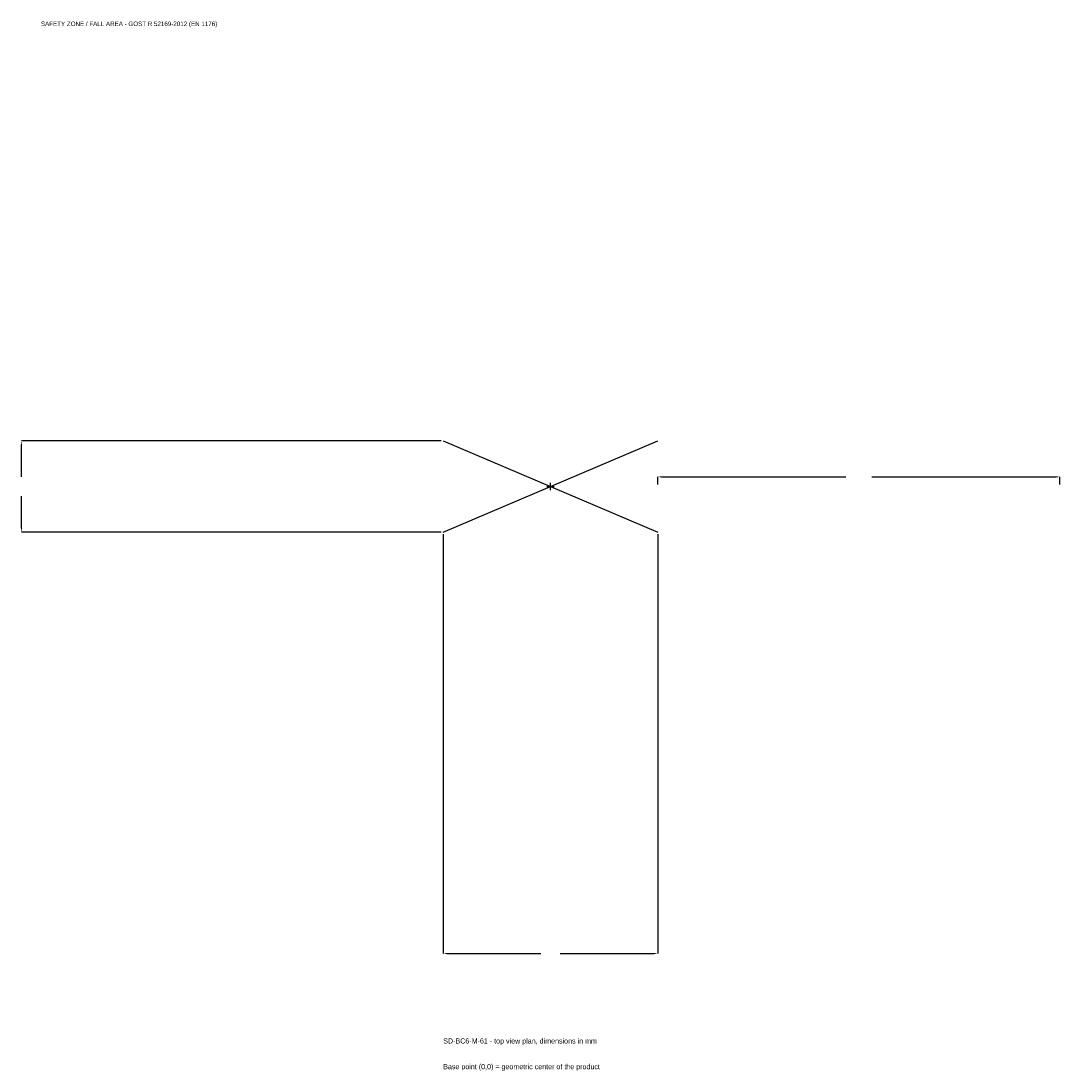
# Model space of a CAD drawing. Extents: x -1974 to 1900, y -2181 to 1737.
import ezdxf

# ---------------------------------------------------------------- set-up
doc = ezdxf.new("R2010")
doc.units = 0
for name, color, linetype in [('GP_MAF_zona_bezopasnosti', 1, 'Continuous'), ('ZSK_DANNYE', 3, 'Continuous'), ('ZSK_KONTUR', 7, 'Continuous'), ('ZSK_RAZMERY', 8, 'Continuous')]:
    doc.layers.add(name, color=color, linetype=linetype)
doc.dimstyles.new('ORION', dxfattribs={"dimtxt": 24, "dimasz": 14.4, "dimexe": 1.25, "dimexo": 7.2, "dimtad": 1, "dimcen": 2.5, "dimazin": 3, "dimtfac": 1, "dimtmove": 0, "dimatfit": 3})

# ---------------------------------------------------------------- blocks, each defined once
blk = doc.blocks.new('_CLOSEDFILLED')
at = {"color": 0, "linetype": 'BYBLOCK'}
blk.add_solid([(-1, 0.16), (0, 0), (-1, -0.16)], dxfattribs=at)
blk = doc.blocks.new('*D1')
for p, q in [((-400, -177.2), (-400, -1742)), ((400, -177.2), (400, -1742)), ((-385.6, -1742), (-36, -1742)), ((36, -1742), (385.6, -1742))]:
    blk.add_line(p, q)
at = {"layer": 'Defpoints'}
for p in [(-400, -170), (400, -170), (-400, -1742)]:
    blk.add_point(p, dxfattribs=at)
at = {"layer": 'ZSK_RAZMERY', "xscale": 14.399999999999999, "yscale": 14.399999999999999, "rotation": 180}
blk.add_blockref('_CLOSEDFILLED', (-400, -1742), dxfattribs=at)
at = {"layer": 'ZSK_RAZMERY', "xscale": 14.399999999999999, "yscale": 14.399999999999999}
blk.add_blockref('_CLOSEDFILLED', (400, -1742), dxfattribs=at)
blk = doc.blocks.new('*D2')
for p, q in [((-407.2, 170), (-1972, 170)), ((-1972, 36), (-1972, 155.6)), ((-1972, -155.6), (-1972, -36)), ((-407.2, -170), (-1972, -170))]:
    blk.add_line(p, q)
at = {"layer": 'Defpoints'}
for p in [(-400, 170), (-1972, -170), (-400, -170)]:
    blk.add_point(p, dxfattribs=at)
at = {"layer": 'ZSK_RAZMERY', "xscale": 14.399999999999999, "yscale": 14.399999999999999}
for p, rotation in [((-1972, 170), 90), ((-1972, -170), 270)]:
    blk.add_blockref('_CLOSEDFILLED', p, dxfattribs=dict(at, rotation=rotation))
blk = doc.blocks.new('*D3')
for p, q in [((400, 7.2), (400, 36)), ((414.4, 36), (1102, 36)), ((1198, 36), (1885.6, 36)), ((1900, 7.2), (1900, 36))]:
    blk.add_line(p, q)
at = {"layer": 'Defpoints'}
for p in [(400, 36), (400, 0), (1900, 0)]:
    blk.add_point(p, dxfattribs=at)
at = {"layer": 'ZSK_RAZMERY', "xscale": 14.399999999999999, "yscale": 14.399999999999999, "rotation": 180}
blk.add_blockref('_CLOSEDFILLED', (400, 36), dxfattribs=at)
at = {"layer": 'ZSK_RAZMERY', "xscale": 14.399999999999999, "yscale": 14.399999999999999}
blk.add_blockref('_CLOSEDFILLED', (1900, 36), dxfattribs=at)
blk = doc.blocks.new('B1')
at = {"layer": 'ZSK_KONTUR'}
for p, q in [((-400, -170), (400, 170)), ((-400, 170), (400, -170))]:
    blk.add_line(p, q, dxfattribs=at)
at = {"layer": 'ZSK_RAZMERY'}
for p, q in [((-13.6, 0), (13.6, 0)), ((0, -13.6), (0, 13.6))]:
    blk.add_line(p, q, dxfattribs=at)
at = {"layer": 'GP_MAF_zona_bezopasnosti', "color": 1}
blk.add_text('SAFETY ZONE / FALL AREA - GOST R 52169-2012 (EN 1176)', height=16.8, dxfattribs=at).set_placement((-1900, 1718))
at = {"layer": 'ZSK_RAZMERY'}
dim = blk.add_linear_dim(base=(-1972, -170), p1=(-400, -170), p2=(-400, 170), angle=90, dimstyle='ORION', dxfattribs=at)
dim.commit()
dim.dimension.update_dxf_attribs({"geometry": '*D2', "text_midpoint": (-1972, 0)})
for base, p1, p2, picture, middle in [((400, 36), (400, 0), (1900, 0), '*D3', (1150, 36)), ((-400, -1742), (-400, -170), (400, -170), '*D1', (0, -1742))]:
    dim = blk.add_linear_dim(base=base, p1=p1, p2=p2, dimstyle='ORION', dxfattribs=at)
    dim.commit()
    dim.dimension.update_dxf_attribs({"geometry": picture, "text_midpoint": middle})

msp = doc.modelspace()

# ---------------------------------------------------------------- block references
msp.add_blockref('B1', (0, 0))

# ---------------------------------------------------------------- texts
at = {"layer": 'ZSK_DANNYE', "color": 3}
msp.add_text('SD-BC6-M-61 - top view plan, dimensions in mm', height=19.2, dxfattribs=at).set_placement((-400, -2078))
at = {"layer": 'ZSK_DANNYE', "color": 7}
msp.add_text('Base point (0,0) = geometric center of the product', height=19.2, dxfattribs=at).set_placement((-400, -2174))

doc.saveas('drawing.dxf')
